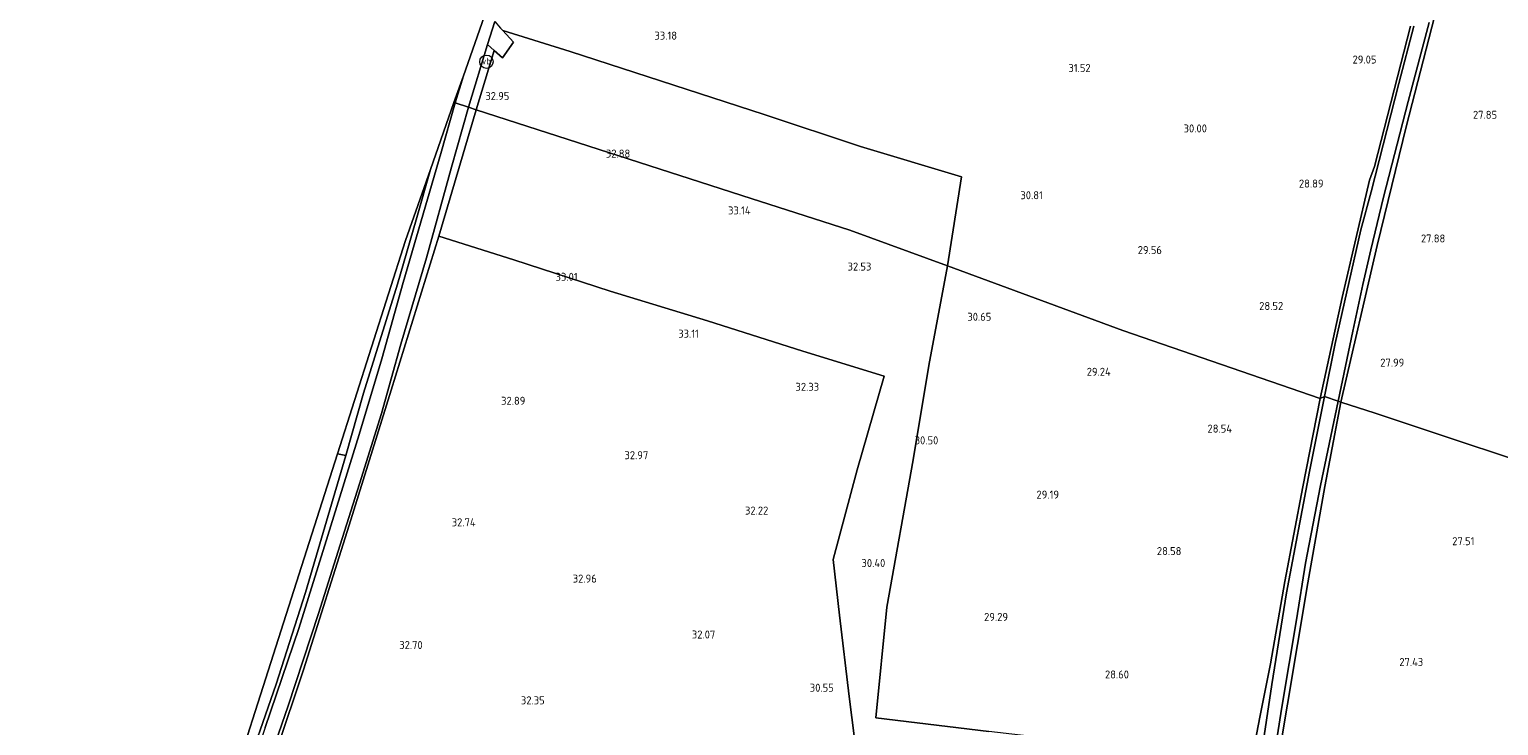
# Model space of a CAD drawing. Extents: x 184075 to 186166, y 346026 to 349063.
# Tile 93 of 136: x 184277 to 184607, y 348035 to 348192. Entities that reach past the tile are written whole.
import ezdxf
from ezdxf.enums import TextEntityAlignment as Align
from ezdxf.lldxf.tags import DXFTag

# ---------------------------------------------------------------- set-up
doc = ezdxf.new("R2010")
doc.units = 0
for name, color, linetype, lineweight in [('B-ME-GR-BOUWLAND_AKKERBOUW-GV', 80, 'Continuous', 13), ('B-ME-GR-GRAS-GV', 60, 'Continuous', 13), ('B-ME-IE-TERREINAFSCHEIDING_KUNSTMATIG_HEKWERK-G', 20, 'IE-TERREINAFSCHEIDING-KUNSTMATIG', 18), ('B-ME-KG-GRENS_OPNAME-G', 210, 'KG-OPNAME', 18), ('B-ME-OG-HOOGTEPUNT-S', 7, 'Continuous', 25), ('B-ME-VH-VERHARDING_ASFALT-GV', 252, 'Continuous', 18), ('B-ME-VH-VERHARDING_HALFVERHARDING-GV', 252, 'Continuous', 18), ('B-ME-VW-VERKEERSTEKEN_DRAAGCONSTRUCTIE-S', 7, 'Continuous', 25)]:
    doc.layers.add(name, color=color, linetype=linetype, lineweight=lineweight)
doc.styles.add('NLCS-ISO', font='NLCS-ISO.ttf')
doc.styles.add('NLCS-ISO-ANNOTATIVE-T18', font='NLCS-ISO.ttf', dxfattribs={"height": 1.8})
doc.styles.get("Standard").update_dxf_attribs({"font": 'arial.ttf'})
doc.linetypes.add('IE-TERREINAFSCHEIDING-KUNSTMATIG', pattern='A,4,[82,NLCS.SHX,S=0.75,R=90,X=0,Y=0],4,-2', length=10)
tags = doc.linetypes.add('KG-OPNAME', pattern='A,5.5,-2,["O",Standard,S=1.8,R=0,X=-0.5,Y=-0.9],-2,5.5,-2,[5,NLCS.SHX,S=0.75,R=0,X=0,Y=0],-2', length=19).pattern_tags.tags
tags[6] = DXFTag(74, 10)

# ---------------------------------------------------------------- blocks, each defined once
blk = doc.blocks.new('SAL-HOOGTELABEL-SO')
at = {"color": 0, "linetype": 'ByBlock', "lineweight": -2, "style": 'NLCS-ISO-ANNOTATIVE-T18'}
blk.add_attdef('HOOGTE', text='', height=1.8, dxfattribs=at).set_placement((2.79, 0), align=Align.RIGHT)
blk = doc.blocks.new('SIE-WEG_PAAL_VERKEERSBORD-SO')
at = {"color": 0, "linetype": 'ByBlock', "lineweight": 18}
blk.add_circle((0, 0), 1.5, dxfattribs=at)
at = {"color": 0, "linetype": 'ByBlock', "lineweight": 18, "style": 'NLCS-ISO'}
blk.add_text('vb', height=1.5, dxfattribs=at).set_placement((0, 0.13), align=Align.MIDDLE_CENTER)

msp = doc.modelspace()

# ---------------------------------------------------------------- linework, layer by layer
at = {"layer": 'B-ME-GR-BOUWLAND_AKKERBOUW-GV'}
for points in [[(184627.016, 348089.389, 27.131), (184579.299, 348105.262, 27.726), (184571.572, 348107.766, 28.301), (184579.751, 348143.009, 28.411), (184586.291, 348169.973, 28.327), (184595.792, 348206.738, 28.361), (184598.031, 348216.801, 28.369), (184598.838, 348224.165, 28.445), (184599.036, 348234.108, 28.678), (184598.788, 348244.806, 28.856), (184598.249, 348254.136, 28.992), (184596.951, 348263.458, 29.128), (184594.811, 348273.571, 29.272), (184591.841, 348283.144, 29.527), (184588.921, 348291.466, 29.807), (184582.18, 348306.849, 30.265), (184566.907, 348342.835, 31.834), (184559.653, 348360.453, 32.403), (184557.151, 348364.414, 32.725), (184563.094, 348365.506, 32.901), (184577.847, 348367.465, 32.513), (184594.616, 348369.56, 31.351), (184600.669, 348388.663, 31.554)], [(184587.187, 348192.331, 28.7), (184579.122, 348160.764, 28.658), (184578.011, 348157.719, 28.666), (184571.874, 348131.254, 28.539), (184566.917, 348108.556, 28.437), (184522.575, 348123.882, 29.511), (184483.13, 348138.378, 31.543), (184486.302, 348158.396, 32.11), (184463.576, 348165.262, 33.44), (184441.928, 348172.428, 33.142), (184398.344, 348186.592, 33.086), (184383.164, 348191.321, 33.215), (184382.68, 348191.882, 33.206)], [(184326.447, 348011.961, 32.487), (184338.381, 348047.521, 32.639), (184348.657, 348080.115, 32.86), (184358.106, 348110.467, 33.14), (184368.77, 348145.069, 33.189), (184385.637, 348139.743, 33.04), (184407.31, 348132.747, 33.21), (184429.209, 348126.018, 33.078), (184450.616, 348119.249, 32.675), (184468.869, 348113.568, 31.475), (184462.838, 348092.506, 31.42), (184457.411, 348072.375, 31.118), (184458.862, 348059.821, 30.898), (184460.998, 348041.578, 30.245), (184463.459, 348022.654, 30.058)]]:
    msp.add_polyline3d(points, dxfattribs=at)
for points in [[(184553.407, 348037.274, 28.276), (184551.323, 348026.376, 28.573), (184526.058, 348029.754, 28.437), (184492.407, 348033.689, 29.175), (184466.992, 348036.763, 30.028), (184469.461, 348061.625, 30.232), (184475.427, 348094.791, 30.418), (184478.972, 348115.996, 30.953), (184483.13, 348138.378, 31.543), (184522.575, 348123.882, 29.511), (184566.917, 348108.556, 28.437), (184563.045, 348088.697, 28.42), (184558.988, 348067.415, 28.378), (184555.718, 348048.867, 28.204)], [(184548.415, 347943.775, 27.525), (184540.314, 347932.274, 27.86), (184543.397, 347950.157, 27.911), (184547.695, 347967.817, 28.013), (184553.341, 348000.432, 28.14), (184557.268, 348025.944, 28.395), (184564.135, 348067.139, 28.386), (184567.924, 348088.743, 28.267), (184571.572, 348107.766, 28.301), (184579.299, 348105.262, 27.726), (184627.016, 348089.389, 27.131), (184680.904, 348071.741, 27.503), (184655.217, 348046.481, 27.351), (184632.137, 348025.611, 27.25), (184607.268, 348001.178, 27.323), (184576.447, 347972.86, 27.272)], [(184317.487, 348003.244, 32.3), (184316.359, 348003.213, 32.121), (184328.691, 348041.883, 32.288), (184345.982, 348096.101, 33.027), (184347.881, 348095.749, 33.164), (184338.848, 348064.906, 32.97), (184332.189, 348044.297, 32.885), (184324.474, 348022.128, 32.682)]]:
    msp.add_polyline3d(points, close=True, dxfattribs=at)
at = {"layer": 'B-ME-GR-GRAS-GV'}
for points in [[(184595.792, 348206.738, 28.361), (184586.291, 348169.973, 28.327), (184579.751, 348143.009, 28.411), (184571.572, 348107.766, 28.301), (184570.966, 348107.998, 28.333), (184574.283, 348123.681, 28.494), (184576.496, 348134.243, 28.513), (184578.277, 348142.015, 28.494), (184581.165, 348153.851, 28.434), (184586.669, 348175.38, 28.411), (184591.437, 348193.18, 28.415)], [(184587.972, 348192.338, 28.527), (184584.616, 348179.437, 28.504), (184578.389, 348155.053, 28.615), (184576.039, 348146.522, 28.623), (184570.28, 348120.979, 28.544), (184567.857, 348109.018, 28.495), (184566.917, 348108.556, 28.437), (184571.874, 348131.254, 28.539), (184578.011, 348157.719, 28.666), (184579.122, 348160.764, 28.658), (184587.187, 348192.331, 28.7)], [(184463.459, 348022.654, 30.058), (184460.998, 348041.578, 30.245), (184458.862, 348059.821, 30.898), (184457.411, 348072.375, 31.118), (184462.838, 348092.506, 31.42), (184468.869, 348113.568, 31.475), (184450.616, 348119.249, 32.675), (184429.209, 348126.018, 33.078), (184407.31, 348132.747, 33.21), (184385.637, 348139.743, 33.04), (184368.77, 348145.069, 33.189), (184377.159, 348173.533, 33.193), (184438.97, 348153.573, 33.566), (184461.158, 348146.453, 33.119), (184483.13, 348138.378, 31.543), (184478.972, 348115.996, 30.953), (184475.427, 348094.791, 30.418), (184469.461, 348061.625, 30.232), (184466.992, 348036.763, 30.028), (184492.407, 348033.689, 29.175)]]:
    msp.add_polyline3d(points, dxfattribs=at)
for points in [[(184398.344, 348186.592, 33.086), (184441.928, 348172.428, 33.142), (184463.576, 348165.262, 33.44), (184486.302, 348158.396, 32.11), (184483.13, 348138.378, 31.543), (184461.158, 348146.453, 33.119), (184438.97, 348153.573, 33.566), (184377.159, 348173.533, 33.193), (184381.257, 348186.862, 33.131), (184383.125, 348185.224, 33.106), (184385.538, 348188.728, 33.131), (184383.164, 348191.321, 33.215)], [(184381.257, 348186.862, 33.131), (184377.159, 348173.533, 33.193), (184375.49, 348174.071, 33.102), (184379.743, 348188.189, 33.152)], [(184374.296, 348181.126, 33.085), (184372.482, 348175.043, 33.042), (184372.192, 348175.136, 33.064)], [(184313.418, 347989.388, 32.478), (184306.986, 347973.821, 32.364), (184313.661, 347994.752, 32.18), (184315.359, 347998.948, 32.126), (184317.487, 348003.244, 32.3), (184324.474, 348022.128, 32.682), (184332.189, 348044.297, 32.885), (184338.848, 348064.906, 32.97), (184347.881, 348095.749, 33.164), (184351.847, 348109.785, 33.127), (184359.497, 348134.306, 33.14), (184363.692, 348148.797, 33.17), (184366.896, 348160.062, 33.086), (184372.192, 348175.136, 33.064), (184372.482, 348175.043, 33.042), (184369.204, 348163.647, 33.174), (184360.756, 348134.646, 33.195), (184356.001, 348117.497, 33.238), (184350.911, 348100.437, 33.238), (184343.805, 348077.777, 33.165), (184337.3, 348056.808, 33), (184329.775, 348034.545, 32.843), (184324.352, 348018.342, 32.55)], [(184292.516, 347922.629, 32.402), (184280.502, 347888.245, 32.563), (184278.909, 347888.723, 32.269), (184283.033, 347900.456, 32.279), (184300.179, 347947.589, 32.207), (184313.184, 347980.725, 32.325), (184321.115, 348001.035, 32.427), (184328.46, 348020.736, 32.525), (184334.917, 348039.41, 32.703), (184341.707, 348060.19, 32.89), (184346.582, 348075.67, 33.144), (184350.952, 348089.365, 33.153), (184355.902, 348105.187, 33.136), (184360.207, 348120.76, 33.157), (184366.016, 348140.228, 33.212), (184371.651, 348160.587, 33.216), (184375.49, 348174.071, 33.102), (184377.159, 348173.533, 33.193), (184368.77, 348145.069, 33.189), (184358.106, 348110.467, 33.14), (184348.657, 348080.115, 32.86), (184338.381, 348047.521, 32.639), (184326.447, 348011.961, 32.487), (184311.452, 347973.089, 32.385)], [(184351.847, 348109.785, 33.127), (184347.881, 348095.749, 33.164), (184345.982, 348096.101, 33.027), (184361.297, 348144.125, 33.085), (184366.896, 348160.062, 33.086), (184363.692, 348148.797, 33.17), (184359.497, 348134.306, 33.14)], [(184548.8, 347997.287, 28.284), (184548.575, 347996.014, 28.279), (184546.445, 347996.364, 28.297), (184551.323, 348026.376, 28.573), (184553.407, 348037.274, 28.276), (184555.718, 348048.867, 28.204), (184558.988, 348067.415, 28.378), (184563.045, 348088.697, 28.42), (184566.917, 348108.556, 28.437), (184567.857, 348109.018, 28.495), (184564.516, 348092.186, 28.348), (184559.324, 348064.885, 28.288), (184556.024, 348044.27, 28.288), (184552.636, 348021.662, 28.411)], [(184540.314, 347932.274, 27.86), (184538.51, 347929.713, 27.856), (184542.809, 347950.426, 28.007), (184546.348, 347967.988, 28.108), (184550.033, 347987.278, 28.24), (184553.058, 348005.521, 28.299), (184555.335, 348020.536, 28.35), (184558.302, 348039.14, 28.274), (184561.587, 348058.769, 28.274), (184563.588, 348071.506, 28.308), (184566.957, 348089.011, 28.308), (184570.966, 348107.998, 28.333), (184571.572, 348107.766, 28.301), (184567.924, 348088.743, 28.267), (184564.135, 348067.139, 28.386), (184557.268, 348025.944, 28.395), (184553.341, 348000.432, 28.14), (184547.695, 347967.817, 28.013), (184543.397, 347950.157, 27.911)]]:
    msp.add_polyline3d(points, close=True, dxfattribs=at)
at = {"layer": 'B-ME-IE-TERREINAFSCHEIDING_KUNSTMATIG_HEKWERK-G'}
for points in [[(184383.164, 348191.321, 33.215), (184398.344, 348186.592, 33.086), (184441.928, 348172.428, 33.142), (184463.576, 348165.262, 33.44), (184486.302, 348158.396, 32.11), (184483.13, 348138.378, 31.543)], [(184381.257, 348186.862, 33.131), (184377.159, 348173.533, 33.193)], [(184465.549, 348001.261, 29.837), (184463.459, 348022.654, 30.058), (184460.998, 348041.578, 30.245), (184458.862, 348059.821, 30.898), (184457.411, 348072.375, 31.118), (184462.838, 348092.506, 31.42), (184468.869, 348113.568, 31.475), (184450.616, 348119.249, 32.675), (184429.209, 348126.018, 33.078), (184407.31, 348132.747, 33.21), (184385.637, 348139.743, 33.04), (184368.77, 348145.069, 33.189), (184377.159, 348173.533, 33.193)], [(184475.549, 348000.71, 29.188), (184498.131, 347999.371, 28.777), (184522.877, 347997.528, 28.386), (184546.445, 347996.364, 28.297), (184551.323, 348026.376, 28.573), (184526.058, 348029.754, 28.437), (184492.407, 348033.689, 29.175), (184466.992, 348036.763, 30.028), (184469.461, 348061.625, 30.232), (184475.427, 348094.791, 30.418), (184478.972, 348115.996, 30.953), (184483.13, 348138.378, 31.543)]]:
    msp.add_polyline3d(points, dxfattribs=at)
at = {"layer": 'B-ME-KG-GRENS_OPNAME-G'}
msp.add_polyline3d([(184449.426, 348404.551, 33.561), (184438.132, 348368.991, 33.456), (184430.453, 348344.813, 33.298), (184430.307, 348344.384, 33.256), (184414.456, 348298.073, 33.214), (184406.11, 348273.686, 33.265), (184388.979, 348223.634, 33.12), (184379.5, 348195.938, 33.218), (184374.296, 348181.126, 33.085), (184372.192, 348175.136, 33.064), (184366.896, 348160.062, 33.086), (184361.297, 348144.125, 33.085), (184345.982, 348096.101, 33.027), (184328.691, 348041.883, 32.288), (184316.359, 348003.213, 32.121), (184313.661, 347994.752, 32.18), (184306.986, 347973.821, 32.364), (184295.781, 347938.688, 32.262), (184283.825, 347907.724, 32.38), (184276.74, 347889.374, 32.396)], dxfattribs=at)
at = {"layer": 'B-ME-VH-VERHARDING_ASFALT-GV'}
for points in [[(184381.399, 348193.366, 33.182), (184379.743, 348188.189, 33.152), (184375.49, 348174.071, 33.102), (184372.482, 348175.043, 33.042), (184374.296, 348181.126, 33.085), (184379.5, 348195.938, 33.218)], [(184591.437, 348193.18, 28.415), (184586.669, 348175.38, 28.411), (184581.165, 348153.851, 28.434), (184578.277, 348142.015, 28.494), (184576.496, 348134.243, 28.513), (184574.283, 348123.681, 28.494), (184570.966, 348107.998, 28.333), (184567.857, 348109.018, 28.495), (184570.28, 348120.979, 28.544), (184576.039, 348146.522, 28.623), (184578.389, 348155.053, 28.615), (184584.616, 348179.437, 28.504), (184587.972, 348192.338, 28.527)], [(184329.775, 348034.545, 32.843), (184337.3, 348056.808, 33), (184343.805, 348077.777, 33.165), (184350.911, 348100.437, 33.238), (184356.001, 348117.497, 33.238), (184360.756, 348134.646, 33.195), (184369.204, 348163.647, 33.174), (184372.482, 348175.043, 33.042), (184375.49, 348174.071, 33.102), (184371.651, 348160.587, 33.216), (184366.016, 348140.228, 33.212), (184360.207, 348120.76, 33.157), (184355.902, 348105.187, 33.136), (184350.952, 348089.365, 33.153), (184346.582, 348075.67, 33.144), (184341.707, 348060.19, 32.89), (184334.917, 348039.41, 32.703), (184328.46, 348020.736, 32.525)]]:
    msp.add_polyline3d(points, dxfattribs=at)
msp.add_polyline3d([(184538.51, 347929.713, 27.856), (184534.728, 347924.345, 27.864), (184537.594, 347939.4, 28.034), (184541.26, 347958.462, 28.174), (184544.751, 347974.751, 28.196), (184545.195, 347976.822, 28.199), (184548.575, 347996.014, 28.279), (184548.8, 347997.287, 28.284), (184552.636, 348021.662, 28.411), (184556.024, 348044.27, 28.288), (184559.324, 348064.885, 28.288), (184564.516, 348092.186, 28.348), (184567.857, 348109.018, 28.495), (184570.966, 348107.998, 28.333), (184566.957, 348089.011, 28.308), (184563.588, 348071.506, 28.308), (184561.587, 348058.769, 28.274), (184558.302, 348039.14, 28.274), (184555.335, 348020.536, 28.35), (184553.058, 348005.521, 28.299), (184550.033, 347987.278, 28.24), (184546.348, 347967.988, 28.108), (184542.809, 347950.426, 28.007)], close=True, dxfattribs=at)
at = {"layer": 'B-ME-VH-VERHARDING_HALFVERHARDING-GV'}
msp.add_polyline3d([(184385.538, 348188.728, 33.131), (184383.125, 348185.224, 33.106), (184381.257, 348186.862, 33.131), (184379.743, 348188.189, 33.152), (184381.399, 348193.366, 33.182), (184382.68, 348191.882, 33.206), (184383.164, 348191.321, 33.215)], close=True, dxfattribs=at)

# ---------------------------------------------------------------- block references
at = {"layer": 'B-ME-OG-HOOGTEPUNT-S'}
for p, values in [((184419.552, 348189.292, 33.184), {'HOOGTE': '33.18'}), ((184576.772, 348183.917, 29.047), {'HOOGTE': '29.05'}), ((184512.525, 348182.018, 31.522), {'HOOGTE': '31.52'}), ((184381.847, 348175.705, 32.953), {'HOOGTE': '32.95'}), ((184603.894, 348171.481, 27.847), {'HOOGTE': '27.85'}), ((184538.667, 348168.417, 29.998), {'HOOGTE': '30.00'}), ((184409.029, 348162.756, 32.88), {'HOOGTE': '32.88'}), ((184501.78, 348153.395, 30.811), {'HOOGTE': '30.81'}), ((184564.88, 348156.015, 28.89), {'HOOGTE': '28.89'}), ((184436.086, 348149.971, 33.138), {'HOOGTE': '33.14'}), ((184592.249, 348143.664, 27.884), {'HOOGTE': '27.88'}), ((184528.547, 348141.064, 29.564), {'HOOGTE': '29.56'}), ((184463.225, 348137.352, 32.529), {'HOOGTE': '32.53'}), ((184397.197, 348135.041, 33.009), {'HOOGTE': '33.01'}), ((184555.81, 348128.486, 28.521), {'HOOGTE': '28.52'}), ((184490.194, 348126.054, 30.645), {'HOOGTE': '30.65'}), ((184424.46, 348122.257, 33.11), {'HOOGTE': '33.11'}), ((184517.043, 348113.681, 29.241), {'HOOGTE': '29.24'}), ((184583.032, 348115.744, 27.985), {'HOOGTE': '27.99'}), ((184451.473, 348110.299, 32.326), {'HOOGTE': '32.33'}), ((184385.447, 348107.162, 32.889), {'HOOGTE': '32.89'}), ((184544.307, 348100.897, 28.539), {'HOOGTE': '28.54'}), ((184478.28, 348098.256, 30.497), {'HOOGTE': '30.50'}), ((184413.081, 348094.916, 32.972), {'HOOGTE': '32.97'}), ((184505.417, 348086.05, 29.186), {'HOOGTE': '29.19'}), ((184440.054, 348082.462, 32.215), {'HOOGTE': '32.22'}), ((184374.275, 348079.822, 32.741), {'HOOGTE': '32.74'}), ((184598.792, 348075.577, 27.514), {'HOOGTE': '27.51'}), ((184466.364, 348070.665, 30.395), {'HOOGTE': '30.40'}), ((184532.928, 348073.35, 28.576), {'HOOGTE': '28.58'}), ((184401.496, 348067.162, 32.963), {'HOOGTE': '32.96'}), ((184493.956, 348058.544, 29.287), {'HOOGTE': '29.29'}), ((184428.14, 348054.582, 32.067), {'HOOGTE': '32.07'}), ((184362.359, 348052.231, 32.695), {'HOOGTE': '32.70'}), ((184587.288, 348048.401, 27.431), {'HOOGTE': '27.43'}), ((184521.137, 348045.594, 28.604), {'HOOGTE': '28.60'}), ((184454.781, 348042.622, 30.552), {'HOOGTE': '30.55'}), ((184389.787, 348039.778, 32.353), {'HOOGTE': '32.35'})]:
    msp.add_blockref('SAL-HOOGTELABEL-SO', p, dxfattribs=at).add_auto_attribs(values)
at = {"layer": 'B-ME-VW-VERKEERSTEKEN_DRAAGCONSTRUCTIE-S'}
msp.add_blockref('SIE-WEG_PAAL_VERKEERSBORD-SO', (184379.492, 348184.327, 33.037), dxfattribs=at)

doc.saveas('drawing.dxf')
